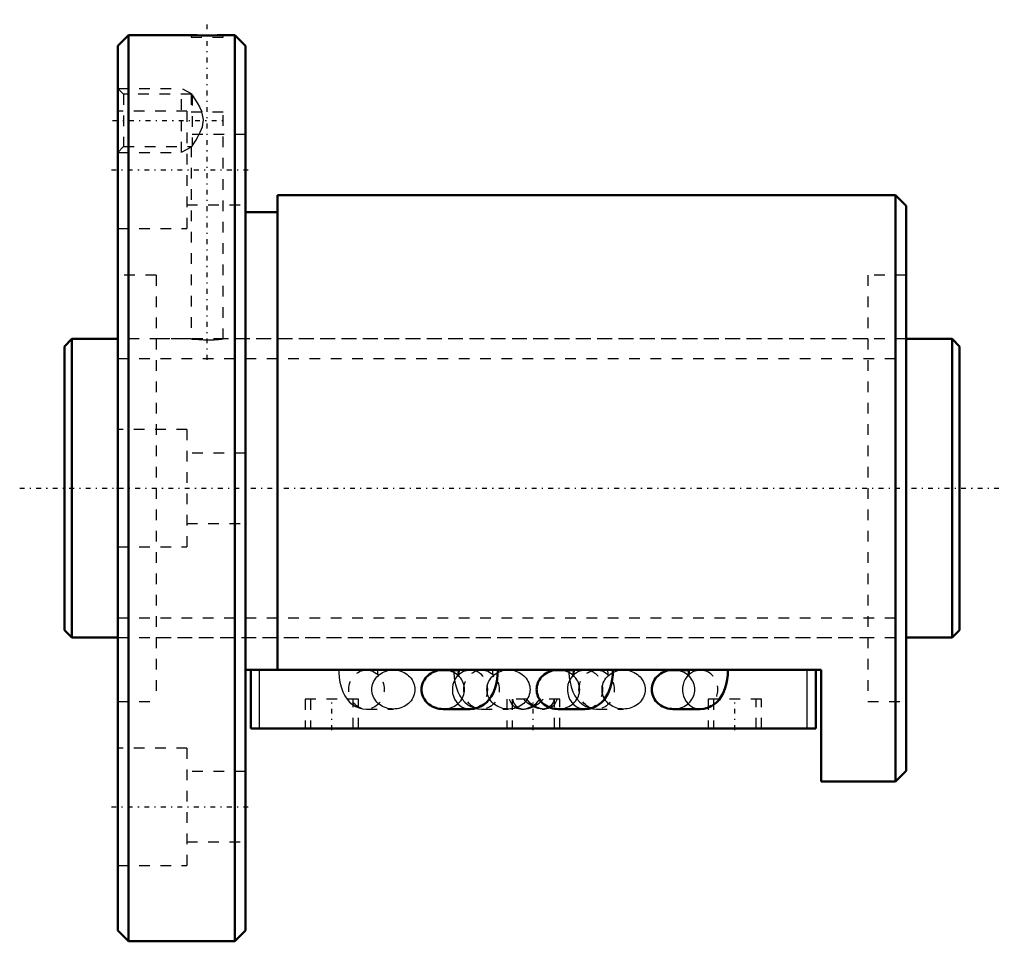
# Model space of a CAD drawing. Header units: millimetres. Extents: x -4.2 to 88.2, y -42.5 to 44.
import ezdxf

# ---------------------------------------------------------------- set-up
doc = ezdxf.new("R2010")
doc.units = ezdxf.units.MM
doc.linetypes.add('Center', pattern=[1.5, 0.45, -0.5, 0.05, -0.5])
doc.linetypes.add('Dashed', pattern=[2, 1, -1])
for name, color, linetype, lineweight in [('2d ConnectionPoints', 7, 'Continuous', 50), ('AM_0', 7, 'Continuous', 50), ('AM_4', 3, 'Continuous', 25), ('AM_5', 3, 'Continuous', 25), ('AM_7', 7, 'Center', 25), ('AM_9', 6, 'Dashed', 25)]:
    doc.layers.add(name, color=color, linetype=linetype, lineweight=lineweight)

# ---------------------------------------------------------------- blocks, each defined once
blk = doc.blocks.new('1_BNF_2805_7_5RR_Nut_0_in_BNF2805V_7_5RRG1_84LC0_000_rev_4')
at = {"layer": 'AM_0'}
for p, q in [((6, 42.5), (5, 41.5)), ((6, 42.5), (6, -42.5)), ((11.9, 42.5), (6, 42.5)), ((16, 42.5), (14.882, 42.5)), ((16, 42.5), (16, -42.5)), ((17, 41.5), (16, 42.5)), ((5, 41.5), (5, -41.5)), ((17, 41.5), (17, -41.5)), ((78, 27.5), (20, 27.5)), ((20, 27.5), (20, -17.05)), ((79, 26.5), (78, 27.5)), ((78, 27.5), (78, -27.5)), ((20, 25.9), (17, 25.9)), ((79, 26.5), (79, -26.5)), ((71, -17.05), (17, -17.05)), ((17.5, -22.55), (17.5, -17.05)), ((37.003, -17.051), (35.532, -17.051)), ((47.803, -17.051), (46.332, -17.051)), ((58.603, -17.051), (57.132, -17.051)), ((70.5, -22.55), (70.5, -17.05)), ((71, -27.5), (71, -17.05)), ((35.532, -20.716), (38.06, -20.716)), ((46.332, -20.716), (48.86, -20.716)), ((57.132, -20.716), (59.66, -20.716)), ((70.5, -22.55), (17.5, -22.55)), ((78, -27.5), (79, -26.5)), ((71, -27.5), (78, -27.5)), ((5, -41.5), (6, -42.5)), ((16, -42.5), (17, -41.5)), ((6, -42.5), (16, -42.5))]:
    blk.add_line(p, q, dxfattribs=at)
for points in [[(14.9, 42.5), (14.86, 42.499), (14.664, 42.492), (14.326, 42.484), (13.883, 42.476), (13.385, 42.474), (12.89, 42.477), (12.452, 42.484), (12.121, 42.493), (11.934, 42.499), (11.9, 42.5)], [(35.532, -17.051), (35.355, -17.058), (35.18, -17.079), (35.008, -17.113), (34.84, -17.162), (34.677, -17.223), (34.521, -17.296), (34.372, -17.382), (34.232, -17.48), (34.102, -17.588), (33.983, -17.706), (33.875, -17.832), (33.781, -17.967), (33.699, -18.109), (33.632, -18.257), (33.579, -18.409), (33.54, -18.565), (33.517, -18.724), (33.51, -18.883)], [(37.003, -17.05), (37.001, -17.15), (36.985, -17.338), (36.96, -17.494), (36.936, -17.587), (36.921, -17.631), (36.92, -17.634)], [(38.06, -20.716), (38.404, -20.688), (38.744, -20.605), (39.059, -20.473), (39.346, -20.299), (39.604, -20.086), (39.836, -19.837), (40.042, -19.549), (40.225, -19.216), (40.384, -18.832), (40.511, -18.401), (40.6, -17.95), (40.651, -17.495), (40.667, -17.05)], [(46.332, -17.051), (46.155, -17.058), (45.98, -17.079), (45.808, -17.113), (45.64, -17.162), (45.477, -17.223), (45.321, -17.296), (45.172, -17.382), (45.032, -17.48), (44.902, -17.588), (44.783, -17.706), (44.675, -17.832), (44.581, -17.967), (44.499, -18.109), (44.432, -18.257), (44.379, -18.409), (44.34, -18.565), (44.317, -18.724), (44.31, -18.883)], [(47.803, -17.05), (47.801, -17.15), (47.785, -17.338), (47.76, -17.494), (47.736, -17.587), (47.721, -17.631), (47.72, -17.634)], [(48.86, -20.716), (49.204, -20.688), (49.544, -20.605), (49.859, -20.473), (50.146, -20.299), (50.404, -20.086), (50.636, -19.837), (50.842, -19.549), (51.025, -19.216), (51.184, -18.832), (51.311, -18.401), (51.4, -17.95), (51.451, -17.495), (51.467, -17.05)], [(57.132, -17.051), (56.955, -17.058), (56.78, -17.079), (56.608, -17.113), (56.44, -17.162), (56.277, -17.223), (56.121, -17.296), (55.972, -17.382), (55.832, -17.48), (55.702, -17.588), (55.583, -17.706), (55.475, -17.832), (55.381, -17.967), (55.299, -18.109), (55.232, -18.257), (55.179, -18.409), (55.14, -18.565), (55.117, -18.724), (55.11, -18.883)], [(58.603, -17.05), (58.601, -17.15), (58.585, -17.338), (58.56, -17.494), (58.536, -17.587), (58.521, -17.631), (58.52, -17.634)], [(59.66, -20.716), (60.004, -20.688), (60.344, -20.605), (60.659, -20.473), (60.946, -20.299), (61.204, -20.086), (61.436, -19.837), (61.642, -19.549), (61.825, -19.216), (61.984, -18.832), (62.111, -18.401), (62.2, -17.95), (62.251, -17.495), (62.267, -17.05)], [(33.51, -18.883), (33.517, -19.043), (33.54, -19.202), (33.579, -19.358), (33.632, -19.51), (33.699, -19.658), (33.781, -19.8), (33.875, -19.934), (33.983, -20.061), (34.102, -20.179), (34.232, -20.287), (34.372, -20.384), (34.521, -20.47), (34.677, -20.544), (34.84, -20.605), (35.008, -20.653), (35.18, -20.688), (35.355, -20.709), (35.532, -20.716)], [(44.31, -18.883), (44.317, -19.043), (44.34, -19.202), (44.379, -19.358), (44.432, -19.51), (44.499, -19.658), (44.581, -19.8), (44.675, -19.934), (44.783, -20.061), (44.902, -20.179), (45.032, -20.287), (45.172, -20.384), (45.321, -20.47), (45.477, -20.544), (45.64, -20.605), (45.808, -20.653), (45.98, -20.688), (46.155, -20.709), (46.332, -20.716)], [(55.11, -18.883), (55.117, -19.043), (55.14, -19.202), (55.179, -19.358), (55.232, -19.51), (55.299, -19.658), (55.381, -19.8), (55.475, -19.934), (55.583, -20.061), (55.702, -20.179), (55.832, -20.287), (55.972, -20.384), (56.121, -20.47), (56.277, -20.544), (56.44, -20.605), (56.608, -20.653), (56.78, -20.688), (56.955, -20.709), (57.132, -20.716)]]:
    blk.add_lwpolyline(points, dxfattribs=at)
at = {"layer": 'AM_4'}
for p, q in [((18.3, -22.55), (18.3, -17.05)), ((69.7, -22.55), (69.7, -17.05))]:
    blk.add_line(p, q, dxfattribs=at)
for centre in [(38.06, -18.883), (48.86, -18.883), (59.66, -18.883)]:
    blk.add_ellipse(centre, major_axis=(0, 1.832), ratio=0.906308, start_param=0.702323, end_param=3.143596, dxfattribs=at)
at = {"layer": 'AM_5', "linetype": 'Dashed'}
for p, q in [((5, 37.5), (11, 37.5)), ((11, 31.5), (11, 37.5)), ((12, 36.958), (11, 37.5)), ((5, 31.5), (11, 31.5)), ((11.9, 31.987), (11, 31.5))]:
    blk.add_line(p, q, dxfattribs=at)
at = {"layer": 'AM_7'}
for p, q in [((13.4, 12.05), (13.4, 43.95)), ((4.52, 34.5), (15.08, 34.5)), ((4.4, 29.878), (17.6, 29.878)), ((25.1, -22.688), (25.1, -19.663)), ((44, -22.688), (44, -19.663)), ((62.9, -22.688), (62.9, -19.663)), ((4.4, -29.878), (17.6, -29.878))]:
    blk.add_line(p, q, dxfattribs=at)
at = {"layer": 'AM_9'}
for p, q in [((11.9, 42.5), (11.9, 42.3)), ((11.9, 42.3), (14.9, 42.3)), ((14.9, 42.3), (14.9, 42.5)), ((5.541, 36.958), (5, 37.5)), ((11.912, 36.958), (5.541, 36.958)), ((5.541, 36.958), (5.541, 32.041)), ((11.9, 36.958), (11.9, 35.3)), ((12, 36.899), (11.9, 36.958)), ((12, 36.899), (12, 32.101)), ((11.5, 35.378), (5, 35.378)), ((11.5, 35.378), (11.5, 24.378)), ((11.9, 35.3), (14.9, 35.3)), ((14.9, 13.998), (14.9, 35.3)), ((17, 33.178), (11.5, 33.178)), ((5, 31.5), (5.541, 32.041)), ((5.541, 32.041), (11.912, 32.041)), ((11.9, 32.041), (12, 32.101)), ((11.9, 32.049), (11.9, 14)), ((11.5, 26.578), (17, 26.578)), ((5, 24.378), (11.5, 24.378)), ((8.6, 20), (5, 20)), ((8.6, 20), (8.6, -20)), ((75.4, 20), (75.4, -20)), ((79, 20), (75.4, 20)), ((11.9, 14), (8.6, 14)), ((75.4, 14), (14.881, 14)), ((11.5, 5.5), (5, 5.5)), ((11.5, 5.5), (11.5, -5.5)), ((17, 3.3), (11.5, 3.3)), ((11.5, -3.3), (17, -3.3)), ((5, -5.5), (11.5, -5.5)), ((8.6, -14), (75.4, -14)), ((30.868, -17.051), (28.34, -17.051)), ((38.06, -17.051), (37.003, -17.051)), ((37.876, -17.062), (38.06, -17.051)), ((41.668, -17.051), (39.14, -17.051)), ((48.86, -17.051), (47.803, -17.051)), ((48.676, -17.062), (48.86, -17.051)), ((52.468, -17.051), (49.94, -17.051)), ((59.66, -17.051), (58.603, -17.051)), ((59.476, -17.062), (59.66, -17.051)), ((5, -20), (8.6, -20)), ((27.6, -19.8), (22.6, -19.8)), ((22.6, -19.8), (22.6, -22.55)), ((23.1, -19.8), (23.1, -22.55)), ((27.1, -22.55), (27.1, -19.8)), ((27.6, -22.55), (27.6, -19.8)), ((43.379, -19.8), (41.5, -19.8)), ((41.5, -19.8), (41.5, -22.55)), ((41.746, -19.8), (41.997, -20.283)), ((42, -19.8), (42, -22.55)), ((46.5, -19.8), (44.621, -19.8)), ((46, -22.55), (46, -19.8)), ((46.5, -22.55), (46.5, -19.8)), ((65.4, -19.8), (60.4, -19.8)), ((60.4, -19.8), (60.4, -22.55)), ((60.9, -19.8), (60.9, -22.55)), ((64.9, -22.55), (64.9, -19.8)), ((65.4, -22.55), (65.4, -19.8)), ((75.4, -20), (79, -20)), ((28.34, -20.716), (30.868, -20.716)), ((39.14, -20.716), (41.668, -20.716)), ((42.946, -20.716), (43.157, -20.716)), ((44.843, -20.716), (45.054, -20.716)), ((49.94, -20.716), (52.468, -20.716)), ((11.5, -24.378), (5, -24.378)), ((11.5, -24.378), (11.5, -35.378)), ((17, -26.578), (11.5, -26.578)), ((11.5, -33.178), (17, -33.178)), ((5, -35.378), (11.5, -35.378))]:
    blk.add_line(p, q, dxfattribs=at)
for points in [[(12, 36.899), (12.031, 36.851), (12.25, 36.503), (12.454, 36.162), (12.66, 35.79), (12.886, 35.3)], [(12, 32.101), (12.156, 32.347), (12.319, 32.611), (12.491, 32.903), (12.751, 33.389), (12.961, 33.914), (13.055, 34.544), (12.934, 35.17), (12.886, 35.3)], [(11.9, 14), (11.984, 13.991), (12.226, 13.969), (12.601, 13.942), (13.067, 13.923), (13.57, 13.92), (14.051, 13.935), (14.46, 13.96), (14.751, 13.985), (14.891, 13.999), (14.9, 14)], [(25.733, -17.05), (25.738, -17.298), (25.773, -17.751), (25.844, -18.2), (25.955, -18.644), (26.116, -19.087), (26.305, -19.462), (26.521, -19.783), (26.763, -20.055), (27.032, -20.282), (27.095, -20.327)], [(28.34, -17.051), (28.625, -17.078), (28.749, -17.108)], [(28.847, -18.883), (28.854, -18.724), (28.877, -18.565), (28.916, -18.409), (28.969, -18.257), (29.036, -18.109), (29.118, -17.967), (29.212, -17.832), (29.32, -17.706), (29.439, -17.588), (29.569, -17.48), (29.709, -17.382), (29.858, -17.296), (30.014, -17.223), (30.177, -17.162), (30.345, -17.113), (30.517, -17.079), (30.692, -17.058), (30.868, -17.051)], [(29.276, -17.389), (29.281, -17.393), (29.394, -17.508), (29.456, -17.591), (29.479, -17.631), (29.48, -17.634)], [(29.48, -17.634), (29.477, -17.625), (29.459, -17.571), (29.435, -17.47), (29.413, -17.325), (29.399, -17.146), (29.397, -17.05)], [(30.868, -17.051), (31.045, -17.058), (31.22, -17.079), (31.392, -17.113), (31.56, -17.162), (31.723, -17.223), (31.879, -17.296), (32.028, -17.382), (32.168, -17.48), (32.298, -17.588), (32.417, -17.706), (32.525, -17.832), (32.619, -17.967), (32.701, -18.109), (32.768, -18.257), (32.821, -18.409), (32.86, -18.565), (32.883, -18.724), (32.89, -18.883), (32.883, -19.043), (32.86, -19.202), (32.821, -19.358), (32.768, -19.51), (32.701, -19.658), (32.619, -19.8), (32.525, -19.934), (32.417, -20.061), (32.298, -20.179), (32.168, -20.287), (32.028, -20.384), (31.879, -20.47), (31.723, -20.544), (31.56, -20.605), (31.392, -20.653), (31.22, -20.688), (31.045, -20.709), (30.868, -20.716)], [(35.532, -20.716), (35.708, -20.709), (35.883, -20.688), (36.055, -20.653), (36.223, -20.605), (36.386, -20.544), (36.542, -20.47), (36.691, -20.384), (36.831, -20.287), (36.961, -20.179), (37.08, -20.061), (37.188, -19.934), (37.282, -19.8), (37.364, -19.658), (37.431, -19.51), (37.484, -19.358), (37.523, -19.202), (37.546, -19.043), (37.553, -18.883), (37.546, -18.724), (37.523, -18.565), (37.484, -18.409), (37.431, -18.257), (37.364, -18.109), (37.282, -17.967), (37.188, -17.832), (37.08, -17.706), (36.961, -17.588), (36.831, -17.48), (36.691, -17.382), (36.542, -17.296), (36.386, -17.223), (36.223, -17.162), (36.055, -17.113), (35.883, -17.079), (35.708, -17.058), (35.532, -17.051)], [(36.533, -17.05), (36.538, -17.298), (36.573, -17.751), (36.644, -18.2), (36.755, -18.644), (36.916, -19.087), (37.105, -19.462), (37.321, -19.783), (37.563, -20.055), (37.832, -20.282), (38.126, -20.465), (38.442, -20.6), (38.596, -20.646)], [(36.92, -17.634), (36.924, -17.625), (36.956, -17.573), (37.03, -17.48), (37.16, -17.358), (37.351, -17.231), (37.541, -17.144)], [(37.541, -17.144), (37.592, -17.126), (37.864, -17.064), (37.876, -17.062)], [(39.14, -17.051), (39.425, -17.078), (39.549, -17.108)], [(39.647, -18.883), (39.654, -18.724), (39.677, -18.565), (39.716, -18.409), (39.769, -18.257), (39.836, -18.109), (39.918, -17.967), (40.012, -17.832), (40.12, -17.706), (40.239, -17.588), (40.369, -17.48), (40.509, -17.382), (40.658, -17.296), (40.814, -17.223), (40.977, -17.162), (41.145, -17.113), (41.317, -17.079), (41.492, -17.058), (41.668, -17.051)], [(40.076, -17.389), (40.081, -17.393), (40.194, -17.508), (40.256, -17.591), (40.279, -17.631), (40.28, -17.634)], [(40.28, -17.634), (40.277, -17.625), (40.259, -17.571), (40.235, -17.47), (40.213, -17.325), (40.199, -17.146), (40.197, -17.05)], [(41.668, -17.051), (41.845, -17.058), (42.02, -17.079), (42.192, -17.113), (42.36, -17.162), (42.523, -17.223), (42.679, -17.296), (42.828, -17.382), (42.968, -17.48), (43.098, -17.588), (43.217, -17.706), (43.325, -17.832), (43.419, -17.967), (43.501, -18.109), (43.568, -18.257), (43.621, -18.409), (43.66, -18.565), (43.683, -18.724), (43.69, -18.883), (43.683, -19.043), (43.66, -19.202), (43.621, -19.358), (43.568, -19.51), (43.501, -19.658), (43.419, -19.8), (43.325, -19.934), (43.217, -20.061), (43.098, -20.179), (42.968, -20.287), (42.828, -20.384), (42.679, -20.47), (42.523, -20.544), (42.36, -20.605), (42.192, -20.653), (42.02, -20.688), (41.845, -20.709), (41.668, -20.716)], [(46.332, -20.716), (46.508, -20.709), (46.683, -20.688), (46.855, -20.653), (47.023, -20.605), (47.186, -20.544), (47.342, -20.47), (47.491, -20.384), (47.631, -20.287), (47.761, -20.179), (47.88, -20.061), (47.988, -19.934), (48.082, -19.8), (48.164, -19.658), (48.231, -19.51), (48.284, -19.358), (48.323, -19.202), (48.346, -19.043), (48.353, -18.883), (48.346, -18.724), (48.323, -18.565), (48.284, -18.409), (48.231, -18.257), (48.164, -18.109), (48.082, -17.967), (47.988, -17.832), (47.88, -17.706), (47.761, -17.588), (47.631, -17.48), (47.491, -17.382), (47.342, -17.296), (47.186, -17.223), (47.023, -17.162), (46.855, -17.113), (46.683, -17.079), (46.508, -17.058), (46.332, -17.051)], [(47.333, -17.05), (47.338, -17.298), (47.373, -17.751), (47.444, -18.2), (47.555, -18.644), (47.716, -19.087), (47.905, -19.462), (48.121, -19.783), (48.363, -20.055), (48.632, -20.282), (48.926, -20.465), (49.242, -20.6), (49.396, -20.646)], [(47.72, -17.634), (47.724, -17.625), (47.756, -17.573), (47.83, -17.48), (47.96, -17.358), (48.151, -17.231), (48.341, -17.144)], [(48.341, -17.144), (48.392, -17.126), (48.664, -17.064), (48.676, -17.062)], [(49.94, -17.051), (50.225, -17.078), (50.349, -17.108)], [(50.447, -18.883), (50.454, -18.724), (50.477, -18.565), (50.516, -18.409), (50.569, -18.257), (50.636, -18.109), (50.718, -17.967), (50.812, -17.832), (50.92, -17.706), (51.039, -17.588), (51.169, -17.48), (51.309, -17.382), (51.458, -17.296), (51.614, -17.223), (51.777, -17.162), (51.945, -17.113), (52.117, -17.079), (52.292, -17.058), (52.468, -17.051)], [(50.876, -17.389), (50.881, -17.393), (50.994, -17.508), (51.056, -17.591), (51.079, -17.631), (51.08, -17.634)], [(51.08, -17.634), (51.077, -17.625), (51.059, -17.571), (51.035, -17.47), (51.013, -17.325), (50.999, -17.146), (50.997, -17.05)], [(52.468, -17.051), (52.645, -17.058), (52.82, -17.079), (52.992, -17.113), (53.16, -17.162), (53.323, -17.223), (53.479, -17.296), (53.628, -17.382), (53.768, -17.48), (53.898, -17.588), (54.017, -17.706), (54.125, -17.832), (54.219, -17.967), (54.301, -18.109), (54.368, -18.257), (54.421, -18.409), (54.46, -18.565), (54.483, -18.724), (54.49, -18.883), (54.483, -19.043), (54.46, -19.202), (54.421, -19.358), (54.368, -19.51), (54.301, -19.658), (54.219, -19.8), (54.125, -19.934), (54.017, -20.061), (53.898, -20.179), (53.768, -20.287), (53.628, -20.384), (53.479, -20.47), (53.323, -20.544), (53.16, -20.605), (52.992, -20.653), (52.82, -20.688), (52.645, -20.709), (52.468, -20.716)], [(57.132, -20.716), (57.308, -20.709), (57.483, -20.688), (57.655, -20.653), (57.823, -20.605), (57.986, -20.544), (58.142, -20.47), (58.291, -20.384), (58.431, -20.287), (58.561, -20.179), (58.68, -20.061), (58.788, -19.934), (58.882, -19.8), (58.964, -19.658), (59.031, -19.51), (59.084, -19.358), (59.123, -19.202), (59.146, -19.043), (59.153, -18.883), (59.146, -18.724), (59.123, -18.565), (59.084, -18.409), (59.031, -18.257), (58.964, -18.109), (58.882, -17.967), (58.788, -17.832), (58.68, -17.706), (58.561, -17.588), (58.431, -17.48), (58.291, -17.382), (58.142, -17.296), (57.986, -17.223), (57.823, -17.162), (57.655, -17.113), (57.483, -17.079), (57.308, -17.058), (57.132, -17.051)], [(58.52, -17.634), (58.524, -17.625), (58.556, -17.573), (58.63, -17.48), (58.76, -17.358), (58.951, -17.231), (59.141, -17.144)], [(59.141, -17.144), (59.192, -17.126), (59.464, -17.064), (59.476, -17.062)], [(30.868, -20.716), (30.692, -20.709), (30.517, -20.688), (30.345, -20.653), (30.177, -20.605), (30.014, -20.544), (29.858, -20.47), (29.709, -20.384), (29.569, -20.287), (29.439, -20.179), (29.32, -20.061), (29.212, -19.934), (29.118, -19.8), (29.036, -19.658), (28.969, -19.51), (28.916, -19.358), (28.877, -19.202), (28.854, -19.043), (28.847, -18.883)], [(41.668, -20.716), (41.492, -20.709), (41.317, -20.688), (41.145, -20.653), (40.977, -20.605), (40.814, -20.544), (40.658, -20.47), (40.509, -20.384), (40.369, -20.287), (40.239, -20.179), (40.12, -20.061), (40.012, -19.934), (39.918, -19.8), (39.836, -19.658), (39.769, -19.51), (39.716, -19.358), (39.677, -19.202), (39.654, -19.043), (39.647, -18.883)], [(52.468, -20.716), (52.292, -20.709), (52.117, -20.688), (51.945, -20.653), (51.777, -20.605), (51.614, -20.544), (51.458, -20.47), (51.309, -20.384), (51.169, -20.287), (51.039, -20.179), (50.92, -20.061), (50.812, -19.934), (50.718, -19.8), (50.636, -19.658), (50.569, -19.51), (50.516, -19.358), (50.477, -19.202), (50.454, -19.043), (50.447, -18.883)], [(27.095, -20.327), (27.326, -20.465), (27.642, -20.6), (27.974, -20.685), (28.34, -20.716)], [(41.997, -20.283), (42.01, -20.298), (42.209, -20.487), (42.454, -20.624), (42.879, -20.714), (42.943, -20.716)], [(42.047, -19.8), (42.151, -20.118), (42.33, -20.386), (42.658, -20.618), (43.112, -20.715), (43.154, -20.716)], [(42.943, -20.716), (43.356, -20.663), (43.821, -20.484), (44.286, -20.166), (44.621, -19.8)], [(44.846, -20.716), (44.44, -20.665), (44.007, -20.512), (43.447, -20.161), (43.077, -19.8)], [(43.154, -20.716), (43.56, -20.665), (43.993, -20.512), (44.553, -20.161), (44.923, -19.8)], [(45.057, -20.716), (44.644, -20.663), (44.179, -20.484), (43.714, -20.166), (43.379, -19.8)], [(45.953, -19.8), (45.852, -20.112), (45.67, -20.386), (45.342, -20.618), (44.888, -20.715), (44.846, -20.716)], [(46.254, -19.8), (45.99, -20.298), (45.796, -20.484), (45.546, -20.624), (45.121, -20.714), (45.057, -20.716)], [(38.596, -20.646), (38.774, -20.685), (39.14, -20.716)], [(49.396, -20.646), (49.574, -20.685), (49.94, -20.716)]]:
    blk.add_lwpolyline(points, dxfattribs=at)
for centre in [(28.34, -18.883), (39.14, -18.883), (49.94, -18.883)]:
    blk.add_ellipse(centre, major_axis=(0, 1.832), ratio=0.906308, dxfattribs=at)
for centre, start_param, end_param in [((38.06, -18.883), 3.190788, 6.750251), ((48.86, -18.883), 3.190788, 6.750251), ((59.66, -18.883), 3.190788, 6.750251), ((38.06, -18.883), 3.143596, 3.169119), ((48.86, -18.883), 3.143596, 3.169119), ((59.66, -18.883), 3.143596, 3.169119)]:
    blk.add_ellipse(centre, major_axis=(0, 1.832), ratio=0.906308, start_param=start_param, end_param=end_param, dxfattribs=at)
blk = doc.blocks.new('2_BNF_2805_7_5RR000_Shaft_0_in_BNF2805V_7_5RRG1_84LC0_000_rev_4')
at = {"layer": 'AM_0'}
for p, q in [((0.7, 14), (0, 13.3)), ((5, 14), (0.7, 14)), ((0.7, 14), (0.7, -14)), ((83.3, 14), (79, 14)), ((83.3, 14), (83.3, -14)), ((84, 13.3), (83.3, 14)), ((0, 13.3), (0, -13.3)), ((84, 13.3), (84, -13.3)), ((0, -13.3), (0.7, -14)), ((83.3, -14), (84, -13.3)), ((0.7, -14), (5, -14)), ((79, -14), (83.3, -14))]:
    blk.add_line(p, q, dxfattribs=at)
at = {"layer": 'AM_5', "linetype": 'Dashed'}
for p, q in [((5, 12.1595), (79, 12.1595)), ((5, -12.1595), (79, -12.1595))]:
    blk.add_line(p, q, dxfattribs=at)
at = {"layer": 'AM_7'}
blk.add_line((-4.2, 0), (88.2, 0), dxfattribs=at)
at = {"layer": 'AM_9'}
for p, q in [((79, 14), (5, 14)), ((5, -14), (79, -14))]:
    blk.add_line(p, q, dxfattribs=at)

msp = doc.modelspace()

# ---------------------------------------------------------------- linework, layer by layer
at = {"layer": '2d ConnectionPoints'}
for p in [(0, 0), (5, 0)]:
    msp.add_point(p, dxfattribs=at)

# ---------------------------------------------------------------- block references
for name in ['1_BNF_2805_7_5RR_Nut_0_in_BNF2805V_7_5RRG1_84LC0_000_rev_4', '2_BNF_2805_7_5RR000_Shaft_0_in_BNF2805V_7_5RRG1_84LC0_000_rev_4']:
    msp.add_blockref(name, (0, 0))

doc.saveas('drawing.dxf')
